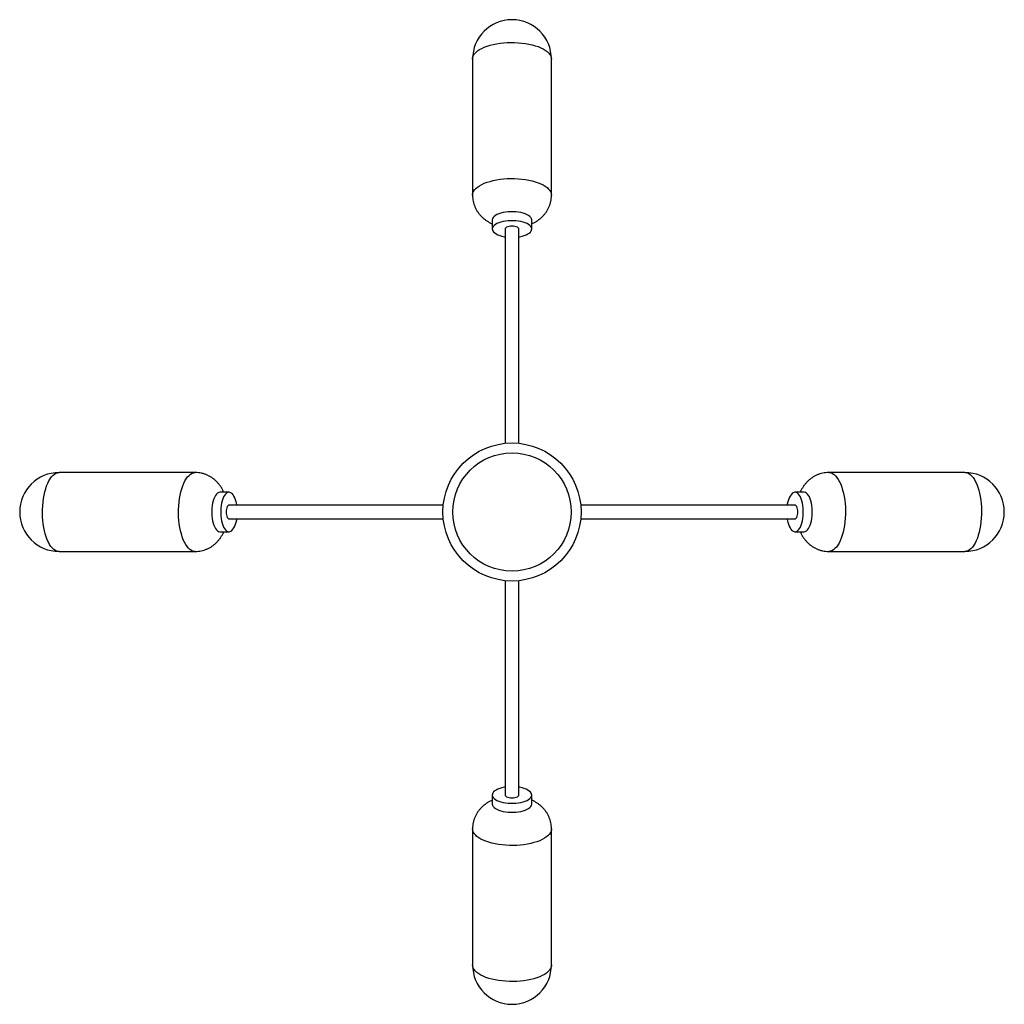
# Paper-space layout '_Superior' of a CAD drawing. Header units: millimetres. Extents: x -505 to 493, y -1079 to -81.
import ezdxf

# ---------------------------------------------------------------- set-up
doc = ezdxf.new("R2010")
doc.units = ezdxf.units.MM

psp = doc.layouts.new('_Superior')

# ---------------------------------------------------------------- linework, layer by layer
at = {"color": 7, "linetype": 'Continuous', "lineweight": 25}
for p, q in [((-46.03, -120.61), (-46.03, -258.54)), ((33.97, -258.54), (33.97, -120.61)), ((-26.03, -283.75), (-26.03, -292.81)), ((13.97, -292.81), (13.97, -283.75)), ((-13.03, -292.81), (-13.03, -510.05)), ((0.97, -510.05), (0.97, -292.81)), ((-327.2, -539.7), (-465.12, -539.7)), ((453.06, -539.7), (315.13, -539.7)), ((-292.93, -559.7), (-301.99, -559.7)), ((289.92, -559.7), (280.86, -559.7)), ((-75.68, -572.7), (-292.93, -572.7)), ((280.86, -572.7), (63.62, -572.7)), ((-292.93, -586.7), (-75.68, -586.7)), ((63.62, -586.7), (280.86, -586.7)), ((-301.99, -599.7), (-292.93, -599.7)), ((280.86, -599.7), (289.92, -599.7)), ((-465.12, -619.7), (-327.2, -619.7)), ((315.13, -619.7), (453.06, -619.7)), ((-13.03, -649.35), (-13.03, -866.59)), ((0.97, -866.59), (0.97, -649.35)), ((-26.03, -866.59), (-26.03, -875.66)), ((13.97, -875.66), (13.97, -866.59)), ((-46.03, -900.86), (-46.03, -1038.79)), ((33.97, -1038.79), (33.97, -900.86))]:
    psp.add_line(p, q, dxfattribs=at)
at = {"color": 8, "linetype": 'Continuous', "lineweight": 25, "flags": 128}
for points in [[(-46.03, -120.61), (-46, -119.88), (-45.66, -118.3), (-44.97, -116.74), (-43.94, -115.22), (-42.58, -113.74), (-40.9, -112.33), (-38.91, -110.98), (-36.63, -109.72), (-34.09, -108.56), (-31.29, -107.5), (-28.28, -106.56), (-25.07, -105.74), (-21.69, -105.05), (-18.17, -104.5), (-14.55, -104.09), (-10.85, -103.83), (-7.11, -103.71), (-3.37, -103.74), (0.36, -103.92), (4.03, -104.25), (7.61, -104.72), (11.07, -105.33), (14.38, -106.07), (17.51, -106.95), (20.44, -107.94), (23.13, -109.04), (25.57, -110.25), (27.72, -111.54), (29.58, -112.92), (31.13, -114.36), (32.35, -115.86), (33.24, -117.4), (33.78, -118.97)], [(33.78, -118.97), (33.97, -120.55), (33.97, -120.61)], [(-46.03, -258.54), (-46, -257.81), (-45.66, -256.23), (-44.97, -254.67), (-43.94, -253.15), (-42.58, -251.67), (-40.9, -250.25), (-38.91, -248.91), (-36.63, -247.65), (-34.09, -246.49), (-31.29, -245.43), (-28.28, -244.49), (-25.07, -243.67), (-21.69, -242.98), (-18.17, -242.43), (-14.55, -242.02), (-10.85, -241.76), (-7.11, -241.64), (-3.37, -241.67), (0.36, -241.85), (4.03, -242.18), (7.61, -242.65), (11.07, -243.26), (14.38, -244), (17.51, -244.87), (20.44, -245.87), (23.13, -246.97), (25.57, -248.17), (27.72, -249.47), (29.58, -250.85), (31.13, -252.29), (32.35, -253.79), (33.24, -255.33), (33.78, -256.9)], [(33.78, -256.9), (33.97, -258.48), (33.97, -258.54)], [(-465.12, -619.7), (-465.86, -619.66), (-467.43, -619.33), (-468.99, -618.64), (-470.52, -617.61), (-471.99, -616.25), (-473.41, -614.57), (-474.75, -612.58), (-476.01, -610.3), (-477.17, -607.75), (-478.23, -604.96), (-479.17, -601.95), (-479.99, -598.74), (-480.68, -595.36), (-481.23, -591.84), (-481.64, -588.22), (-481.91, -584.52), (-482.02, -580.78), (-481.99, -577.03), (-481.81, -573.31), (-481.48, -569.64), (-481.01, -566.06), (-480.41, -562.6), (-479.66, -559.29), (-478.79, -556.15), (-477.8, -553.23), (-476.69, -550.54), (-475.49, -548.1), (-474.19, -545.94), (-472.82, -544.08), (-471.37, -542.54), (-469.88, -541.31), (-468.34, -540.43), (-466.77, -539.89)], [(-466.77, -539.89), (-465.18, -539.7), (-465.12, -539.7)], [(-327.19, -619.7), (-327.93, -619.66), (-329.51, -619.33), (-331.06, -618.64), (-332.59, -617.61), (-334.06, -616.25), (-335.48, -614.57), (-336.82, -612.58), (-338.08, -610.3), (-339.25, -607.75), (-340.3, -604.96), (-341.24, -601.95), (-342.06, -598.74), (-342.75, -595.36), (-343.3, -591.84), (-343.71, -588.22), (-343.98, -584.52), (-344.09, -580.78), (-344.06, -577.03), (-343.88, -573.31), (-343.56, -569.64), (-343.09, -566.06), (-342.48, -562.6), (-341.73, -559.29), (-340.86, -556.15), (-339.87, -553.23), (-338.77, -550.54), (-337.56, -548.1), (-336.26, -545.94), (-334.89, -544.08), (-333.45, -542.54), (-331.95, -541.31), (-330.41, -540.43), (-328.84, -539.89)], [(-328.84, -539.89), (-327.26, -539.7), (-327.2, -539.7)], [(315.13, -539.7), (315.86, -539.74), (317.44, -540.08), (319, -540.76), (320.52, -541.79), (322, -543.15), (323.41, -544.83), (324.76, -546.82), (326.02, -549.1), (327.18, -551.65), (328.24, -554.44), (329.18, -557.46), (330, -560.67), (330.69, -564.05), (331.24, -567.56), (331.65, -571.18), (331.91, -574.88), (332.03, -578.62), (332, -582.37), (331.82, -586.09), (331.49, -589.76), (331.02, -593.35), (330.41, -596.81), (329.67, -600.12), (328.79, -603.25), (327.8, -606.17), (326.7, -608.86), (325.49, -611.3), (324.2, -613.46), (322.82, -615.32), (321.38, -616.87), (319.88, -618.09), (318.34, -618.97), (316.77, -619.51)], [(453.06, -539.7), (453.79, -539.74), (455.37, -540.08), (456.93, -540.76), (458.45, -541.79), (459.93, -543.15), (461.34, -544.83), (462.69, -546.82), (463.94, -549.1), (465.11, -551.65), (466.17, -554.44), (467.11, -557.46), (467.93, -560.67), (468.61, -564.05), (469.17, -567.56), (469.57, -571.18), (469.84, -574.88), (469.96, -578.62), (469.92, -582.37), (469.75, -586.09), (469.42, -589.76), (468.95, -593.35), (468.34, -596.81), (467.59, -600.12), (466.72, -603.25), (465.73, -606.17), (464.63, -608.86), (463.42, -611.3), (462.13, -613.46), (460.75, -615.32), (459.31, -616.87), (457.81, -618.09), (456.27, -618.97), (454.7, -619.51)], [(316.77, -619.51), (315.19, -619.7), (315.13, -619.7)], [(454.7, -619.51), (453.12, -619.7), (453.06, -619.7)], [(-45.84, -902.51), (-46.03, -900.92), (-46.03, -900.87)], [(33.97, -900.86), (33.93, -901.6), (33.59, -903.17), (32.91, -904.73), (31.88, -906.26), (30.52, -907.73), (28.83, -909.15), (26.84, -910.49), (24.57, -911.75), (22.02, -912.91), (19.23, -913.97), (16.21, -914.91), (13, -915.73), (9.62, -916.42), (6.11, -916.97), (2.48, -917.38), (-1.21, -917.64), (-4.95, -917.76), (-8.7, -917.73), (-12.43, -917.55), (-16.1, -917.22), (-19.68, -916.75), (-23.14, -916.14), (-26.45, -915.4), (-29.58, -914.53), (-32.5, -913.54), (-35.2, -912.43), (-37.63, -911.23), (-39.79, -909.93), (-41.65, -908.56), (-43.2, -907.11), (-44.42, -905.62), (-45.3, -904.08), (-45.84, -902.51)], [(-45.84, -1040.44), (-46.03, -1038.85), (-46.03, -1038.79)], [(33.97, -1038.79), (33.93, -1039.52), (33.59, -1041.1), (32.91, -1042.66), (31.88, -1044.18), (30.52, -1045.66), (28.83, -1047.08), (26.84, -1048.42), (24.57, -1049.68), (22.02, -1050.84), (19.23, -1051.9), (16.21, -1052.84), (13, -1053.66), (9.62, -1054.35), (6.11, -1054.9), (2.48, -1055.31), (-1.21, -1055.57), (-4.95, -1055.69), (-8.7, -1055.66), (-12.43, -1055.48), (-16.1, -1055.15), (-19.68, -1054.68), (-23.14, -1054.07), (-26.45, -1053.33), (-29.58, -1052.46), (-32.5, -1051.47), (-35.2, -1050.36), (-37.63, -1049.16), (-39.79, -1047.86), (-41.65, -1046.49), (-43.2, -1045.04), (-44.42, -1043.54), (-45.3, -1042), (-45.84, -1040.44)]]:
    psp.add_lwpolyline(points, dxfattribs=at)
at = {"color": 7, "linetype": 'Continuous', "lineweight": 25, "flags": 128}
for points in [[(13.97, -283.75), (13.96, -283.49), (13.7, -282.36), (13.09, -281.27), (12.13, -280.21), (10.86, -279.22), (9.28, -278.31), (7.43, -277.49), (5.33, -276.79), (3.04, -276.21), (0.58, -275.77), (-1.99, -275.47), (-4.64, -275.31), (-7.31, -275.31), (-9.96, -275.46), (-12.54, -275.75), (-15, -276.19), (-17.3, -276.76), (-19.41, -277.46), (-21.27, -278.27), (-22.86, -279.18), (-24.15, -280.17), (-25.12, -281.22), (-25.74, -282.32), (-26.02, -283.44), (-26.03, -283.75)], [(0.97, -300.73), (1.72, -300.6), (4.11, -300.09), (6.32, -299.46), (8.3, -298.7), (10.03, -297.84), (11.48, -296.89), (12.61, -295.87), (13.41, -294.79), (13.86, -293.68), (13.96, -292.55), (13.7, -291.43), (13.09, -290.33), (12.13, -289.27), (10.86, -288.28), (9.28, -287.37), (7.43, -286.56), (5.33, -285.85), (3.04, -285.28), (0.58, -284.83), (-1.99, -284.53), (-4.64, -284.38), (-7.31, -284.37), (-9.96, -284.52), (-12.54, -284.82), (-15, -285.25), (-17.3, -285.83), (-19.41, -286.52), (-21.27, -287.33), (-22.86, -288.24), (-24.15, -289.23), (-25.12, -290.28), (-25.74, -291.38), (-26.02, -292.5), (-25.94, -293.63), (-25.94, -293.63)], [(-25.94, -293.63), (-25.5, -294.74), (-24.72, -295.82), (-23.6, -296.85), (-22.17, -297.8), (-20.45, -298.67), (-18.47, -299.43), (-16.28, -300.07), (-13.89, -300.58), (-13.03, -300.73)], [(0.97, -292.81), (0.79, -292.15), (0.27, -291.53), (-0.56, -290.96), (-1.67, -290.5), (-3, -290.14), (-4.48, -289.92), (-6.03, -289.85), (-7.59, -289.92), (-9.07, -290.14), (-10.4, -290.5), (-11.51, -290.96), (-12.34, -291.53), (-12.86, -292.15), (-13.03, -292.81)], [(-301.99, -559.7), (-302.25, -559.71), (-303.37, -559.97), (-304.47, -560.58), (-305.52, -561.54), (-306.52, -562.81), (-307.43, -564.39), (-308.24, -566.24), (-308.94, -568.33), (-309.52, -570.63), (-309.97, -573.09), (-310.27, -575.66), (-310.42, -578.31), (-310.42, -580.98), (-310.28, -583.63), (-309.98, -586.21), (-309.54, -588.67), (-308.97, -590.97), (-308.27, -593.07), (-307.46, -594.94), (-306.56, -596.53), (-305.57, -597.82), (-304.52, -598.79), (-303.42, -599.41), (-302.3, -599.69), (-301.99, -599.7)], [(-285.01, -572.7), (-285.13, -571.95), (-285.64, -569.56), (-286.28, -567.35), (-287.03, -565.37), (-287.89, -563.63), (-288.84, -562.19), (-289.86, -561.06), (-290.94, -560.26), (-292.06, -559.81), (-293.18, -559.71), (-294.31, -559.97), (-295.41, -560.58), (-296.46, -561.54), (-297.45, -562.81), (-298.36, -564.39), (-299.18, -566.24), (-299.88, -568.33), (-300.46, -570.63), (-300.9, -573.09), (-301.2, -575.66), (-301.36, -578.31), (-301.36, -580.98), (-301.21, -583.63), (-300.92, -586.21), (-300.48, -588.67), (-299.91, -590.97), (-299.21, -593.07), (-298.4, -594.94), (-297.49, -596.53), (-296.51, -597.82), (-295.45, -598.79), (-294.36, -599.41), (-293.23, -599.69), (-292.1, -599.61), (-292.1, -599.61)], [(272.94, -586.7), (273.07, -587.46), (273.57, -589.84), (274.21, -592.05), (274.97, -594.04), (275.83, -595.77), (276.78, -597.21), (277.8, -598.34), (278.88, -599.14), (279.99, -599.6), (281.12, -599.69), (282.24, -599.43), (283.34, -598.82), (284.39, -597.87), (285.39, -596.59), (286.3, -595.01), (287.11, -593.16), (287.81, -591.07), (288.39, -588.77), (288.84, -586.32), (289.14, -583.74), (289.29, -581.09), (289.29, -578.42), (289.15, -575.77), (288.85, -573.2), (288.41, -570.73), (287.84, -568.43), (287.14, -566.33), (286.34, -564.47), (285.43, -562.87), (284.44, -561.58), (283.39, -560.62), (282.29, -559.99), (281.17, -559.71), (280.04, -559.8), (280.04, -559.8)], [(280.04, -559.8), (278.92, -560.23), (277.84, -561.02), (276.82, -562.13), (275.87, -563.57), (275, -565.28), (274.24, -567.26), (273.6, -569.46), (273.09, -571.84), (272.94, -572.7)], [(289.92, -599.7), (290.18, -599.69), (291.3, -599.43), (292.4, -598.82), (293.46, -597.87), (294.45, -596.59), (295.36, -595.01), (296.17, -593.16), (296.88, -591.07), (297.46, -588.77), (297.9, -586.32), (298.2, -583.74), (298.35, -581.09), (298.36, -578.42), (298.21, -575.77), (297.92, -573.2), (297.48, -570.73), (296.9, -568.43), (296.21, -566.33), (295.4, -564.47), (294.49, -562.87), (293.5, -561.58), (292.45, -560.62), (291.35, -559.99), (290.23, -559.71), (289.92, -559.7)], [(-292.93, -572.7), (-293.58, -572.88), (-294.21, -573.39), (-294.77, -574.23), (-295.24, -575.34), (-295.59, -576.66), (-295.81, -578.14), (-295.88, -579.7), (-295.81, -581.26), (-295.59, -582.74), (-295.24, -584.07), (-294.77, -585.17), (-294.21, -586.01), (-293.58, -586.53), (-292.93, -586.7)], [(280.86, -586.7), (281.52, -586.53), (282.14, -586.01), (282.7, -585.17), (283.17, -584.07), (283.52, -582.74), (283.74, -581.26), (283.82, -579.7), (283.74, -578.14), (283.52, -576.66), (283.17, -575.34), (282.7, -574.23), (282.14, -573.39), (281.52, -572.88), (280.86, -572.7)], [(-292.1, -599.61), (-290.99, -599.17), (-289.91, -598.39), (-288.88, -597.27), (-287.93, -595.84), (-287.07, -594.12), (-286.31, -592.14), (-285.67, -589.94), (-285.15, -587.56), (-285.01, -586.7)], [(-13.03, -858.68), (-13.79, -858.8), (-16.18, -859.31), (-18.38, -859.95), (-20.37, -860.7), (-22.1, -861.56), (-23.54, -862.51), (-24.68, -863.53), (-25.47, -864.61), (-25.93, -865.72), (-26.02, -866.85), (-25.76, -867.98), (-25.15, -869.07), (-24.2, -870.13), (-22.92, -871.12), (-21.34, -872.03), (-19.49, -872.85), (-17.4, -873.55), (-15.1, -874.13), (-12.65, -874.57), (-10.07, -874.87), (-7.43, -875.03), (-4.75, -875.03), (-2.11, -874.88), (0.47, -874.59), (2.94, -874.15), (5.24, -873.58), (7.34, -872.88), (9.2, -872.07), (10.79, -871.16), (12.08, -870.17), (13.05, -869.12), (13.68, -868.02), (13.95, -866.9), (13.87, -865.77), (13.87, -865.77)], [(-13.03, -866.59), (-12.86, -867.25), (-12.34, -867.88), (-11.51, -868.44), (-10.4, -868.91), (-9.07, -869.26), (-7.59, -869.48), (-6.03, -869.55), (-4.48, -869.48), (-3, -869.26), (-1.67, -868.91), (-0.56, -868.44), (0.27, -867.88), (0.79, -867.25), (0.97, -866.59), (0.97, -866.59)], [(13.87, -865.77), (13.44, -864.66), (12.65, -863.58), (11.53, -862.55), (10.1, -861.6), (8.38, -860.74), (6.41, -859.98), (4.21, -859.33), (1.83, -858.82), (0.97, -858.68)], [(-26.03, -875.66), (-26.02, -875.91), (-25.76, -877.04), (-25.15, -878.14), (-24.2, -879.19), (-22.92, -880.18), (-21.34, -881.1), (-19.49, -881.91), (-17.4, -882.61), (-15.1, -883.19), (-12.65, -883.63), (-10.07, -883.93), (-7.43, -884.09), (-4.75, -884.09), (-2.11, -883.94), (0.47, -883.65), (2.94, -883.21), (5.24, -882.64), (7.34, -881.94), (9.2, -881.13), (10.79, -880.23), (12.08, -879.24), (13.05, -878.18), (13.68, -877.09), (13.95, -875.96), (13.97, -875.66)]]:
    psp.add_lwpolyline(points, dxfattribs=at)
at = {"color": 7, "linetype": 'Continuous', "lineweight": 25}
for radius in [70, 60]:
    psp.add_circle((-6.03, -579.7), radius, dxfattribs=at)
for centre, start, end in [((-6.03, -120.61), 0, 180), ((-465.12, -579.7), 90, 270), ((453.06, -579.7), 270, 90), ((-6.03, -1038.79), 180, 0)]:
    psp.add_arc(centre, 40, start, end, dxfattribs=at)
for points, knots in [([(-45.99, -258.54), (-46, -259.1), (-46.02, -260.68), (-45.7, -263.25), (-45.09, -266.2), (-44.19, -269.04), (-43.03, -271.74), (-41.64, -274.3), (-40.02, -276.7), (-38.2, -278.93), (-36.19, -280.98), (-33.99, -282.87), (-31.62, -284.58), (-29.05, -286.1), (-27.17, -287.09), (-26.13, -287.51), (-26.03, -287.55)], [0, 0, 0, 0, 0.044581, 0.125622, 0.205523, 0.284447, 0.362561, 0.440046, 0.517111, 0.594014, 0.671082, 0.748747, 0.827574, 0.908286, 0.991722, 1, 1, 1, 1]), ([(13.97, -287.54), (14.14, -287.47), (15.31, -287), (17.34, -285.91), (20.01, -284.28), (22.46, -282.44), (24.7, -280.43), (26.72, -278.25), (28.52, -275.91), (30.09, -273.42), (31.4, -270.8), (32.5, -267.98), (33.34, -264.96), (33.82, -261.81), (34.02, -259.66), (33.96, -258.57), (33.96, -258.53)], [0, 0, 0, 0, 0.015047, 0.102757, 0.187394, 0.269713, 0.3504, 0.429963, 0.508755, 0.587018, 0.664916, 0.742568, 0.8287, 0.913398, 0.996527, 1, 1, 1, 1]), ([(-298.19, -559.7), (-298.26, -559.53), (-298.73, -558.36), (-299.82, -556.33), (-301.46, -553.65), (-303.29, -551.21), (-305.3, -548.97), (-307.48, -546.95), (-309.82, -545.15), (-312.31, -543.58), (-314.93, -542.26), (-317.76, -541.17), (-320.77, -540.33), (-323.92, -539.85), (-326.08, -539.65), (-327.16, -539.71), (-327.21, -539.71)], [0, 0, 0, 0, 0.015047, 0.102757, 0.187394, 0.269713, 0.3504, 0.429963, 0.508755, 0.587018, 0.664916, 0.742568, 0.8287, 0.913398, 0.996527, 1, 1, 1, 1]), ([(315.13, -539.74), (314.57, -539.73), (312.99, -539.72), (310.42, -540.03), (307.47, -540.64), (304.63, -541.54), (301.93, -542.7), (299.37, -544.1), (296.97, -545.71), (294.74, -547.54), (292.68, -549.55), (290.8, -551.74), (289.09, -554.12), (287.56, -556.68), (286.58, -558.56), (286.16, -559.61), (286.12, -559.7)], [0, 0, 0, 0, 0.044581, 0.125622, 0.205523, 0.284447, 0.362561, 0.440046, 0.517111, 0.594014, 0.671082, 0.748747, 0.827574, 0.908286, 0.991722, 1, 1, 1, 1]), ([(-327.19, -619.66), (-326.63, -619.67), (-325.05, -619.69), (-322.48, -619.37), (-319.53, -618.76), (-316.7, -617.86), (-313.99, -616.7), (-311.43, -615.31), (-309.04, -613.69), (-306.81, -611.87), (-304.75, -609.85), (-302.87, -607.66), (-301.15, -605.29), (-299.63, -602.72), (-298.64, -600.84), (-298.22, -599.8), (-298.19, -599.7)], [0, 0, 0, 0, 0.044581, 0.125622, 0.205523, 0.284447, 0.362561, 0.440046, 0.517111, 0.594014, 0.671082, 0.748747, 0.827574, 0.908286, 0.991722, 1, 1, 1, 1]), ([(286.13, -599.7), (286.2, -599.87), (286.67, -601.04), (287.76, -603.08), (289.39, -605.75), (291.23, -608.2), (293.24, -610.43), (295.42, -612.46), (297.76, -614.26), (300.25, -615.82), (302.86, -617.14), (305.69, -618.23), (308.7, -619.07), (311.86, -619.55), (314.01, -619.75), (315.1, -619.7), (315.14, -619.69)], [0, 0, 0, 0, 0.015047, 0.102757, 0.187394, 0.269713, 0.3504, 0.429963, 0.508755, 0.587018, 0.664916, 0.742568, 0.8287, 0.913398, 0.996527, 1, 1, 1, 1]), ([(-26.03, -871.86), (-26.2, -871.93), (-27.38, -872.4), (-29.41, -873.49), (-32.08, -875.13), (-34.53, -876.96), (-36.77, -878.97), (-38.79, -881.15), (-40.59, -883.49), (-42.15, -885.98), (-43.47, -888.6), (-44.57, -891.43), (-45.4, -894.44), (-45.89, -897.59), (-46.08, -899.74), (-46.03, -900.83), (-46.03, -900.87)], [0, 0, 0, 0, 0.015047, 0.102757, 0.187394, 0.269713, 0.3504, 0.429963, 0.508755, 0.587018, 0.664916, 0.742568, 0.8287, 0.913398, 0.996527, 1, 1, 1, 1]), ([(33.93, -900.86), (33.93, -900.3), (33.95, -898.72), (33.64, -896.15), (33.03, -893.2), (32.12, -890.36), (30.97, -887.66), (29.57, -885.1), (27.95, -882.71), (26.13, -880.48), (24.12, -878.42), (21.93, -876.54), (19.55, -874.82), (16.98, -873.3), (15.11, -872.31), (14.06, -871.89), (13.97, -871.85)], [0, 0, 0, 0, 0.044581, 0.125622, 0.205523, 0.284447, 0.362561, 0.440046, 0.517111, 0.594014, 0.671082, 0.748747, 0.827574, 0.908286, 0.991722, 1, 1, 1, 1])]:
    psp.add_open_spline(points, degree=3, knots=knots, dxfattribs=at)

doc.saveas('drawing.dxf')
